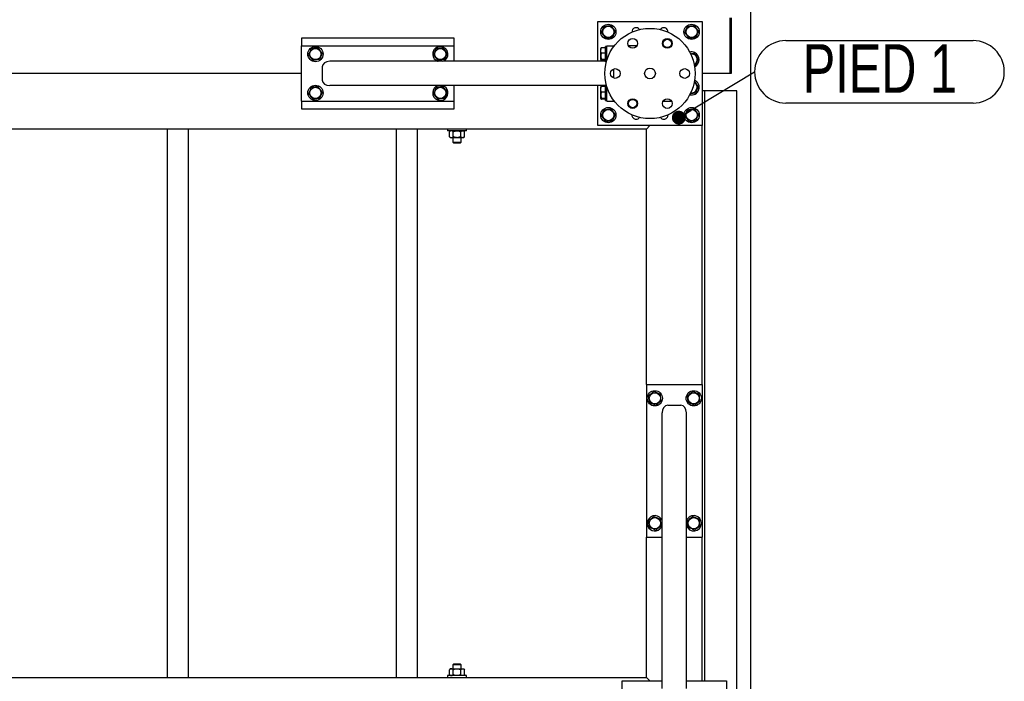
# Model space of a CAD drawing. Header units: millimetres. Extents: x 5 to 589, y 5 to 415.
# Tile 23 of 68: x 343 to 414, y 109 to 156. Entities that reach past the tile are written whole.
import ezdxf

# ---------------------------------------------------------------- set-up
doc = ezdxf.new("R2010")
doc.units = ezdxf.units.MM
doc.layers.add('NOTES', color=6, linetype='Continuous')
doc.layers.add('TRAIT-FORT', color=4, linetype='Continuous', lineweight=25)
doc.styles.add('SLDTEXTSTYLE0', font='TXT', dxfattribs={"width": 0.75})
doc.dimstyles.new('SLDDIMSTYLE4', dxfattribs={"dimtxt": 0.18, "dimasz": 1, "dimexe": 0, "dimexo": 0.0625, "dimgap": 0, "dimtad": 0, "dimtih": 1, "dimtoh": 1, "dimdec": 0, "dimrnd": 1e-09, "dimzin": 0, "dimdsep": 46, "dimtxsty": 'Standard', "dimblk1": 'DOT', "dimblk2": 'DOT', "dimsah": 1, "dimcen": 0.09, "dimadec": 0, "dimazin": 0, "dimtfac": 1, "dimtdec": 0, "dimtofl": 0, "dimtmove": 0, "dimatfit": 3, "dimldrblk": 'DOT', "dimfxl": 1, "dimfrac": 2, "dimtolj": 1, "dimtzin": 0, "dimarcsym": 0})

# ---------------------------------------------------------------- blocks, each defined once
blk = doc.blocks.new('SW_NOTE_3')
at = {"layer": 'NOTES', "color": 0}
for p, q in [((2.248, 2.248), (15.736, 2.248)), ((15.736, -2.248), (2.248, -2.248))]:
    blk.add_line(p, q, dxfattribs=at)
for centre, start, end in [((2.248, 0), 90, 270), ((15.736, 0), 270, 90)]:
    blk.add_arc(centre, 2.248, start, end, dxfattribs=at)
at = {"layer": 'NOTES', "color": 0, "insert": (9.024, 1.99), "char_height": 3.5, "attachment_point": 2, "style": 'SLDTEXTSTYLE0'}
blk.add_mtext('PIED 1', dxfattribs=at)
blk = doc.blocks.new('_Dot')
at = {"color": 0, "linetype": 'ByBlock', "lineweight": -2}
blk.add_line((-0.5, 0), (-1, 0), dxfattribs=at)
at = {"color": 0, "linetype": 'ByBlock', "const_width": 0.5}
blk.add_lwpolyline([(-0.25, 0, 1), (0.25, 0, 1)], format="xyb", close=True, dxfattribs=at)

msp = doc.modelspace()

# ---------------------------------------------------------------- linework, layer by layer
at = {"layer": 'TRAIT-FORT', "color": 4, "linetype": 'Continuous', "lineweight": 25}
for p, q in [((395.42, 200.426), (395.42, 49.927)), ((384.42, 153.302), (384.42, 156.177)), ((384.42, 156.177), (391.92, 156.177)), ((391.92, 156.177), (391.92, 148.677)), ((393.92, 156.427), (393.92, 156.027)), ((394.02, 156.427), (394.02, 156.027)), ((393.92, 156.027), (393.92, 152.827)), ((394.02, 156.027), (394.02, 152.827)), ((374.07, 154.977), (363.07, 154.977)), ((363.07, 154.977), (363.07, 154.427)), ((374.07, 154.427), (374.07, 154.977)), ((363.07, 150.427), (363.07, 154.427)), ((363.07, 154.427), (374.07, 154.427)), ((374.07, 153.302), (374.07, 154.427)), ((384.634, 154.255), (384.62, 154.23)), ((384.62, 153.423), (384.62, 154.23)), ((384.97, 154.279), (384.67, 154.279)), ((385.07, 154.377), (384.97, 154.377)), ((384.97, 153.277), (384.97, 154.377)), ((385.07, 154.427), (385.57, 154.427)), ((385.07, 153.403), (385.07, 154.427)), ((385.57, 154.427), (385.608, 154.427)), ((385.57, 154.377), (385.57, 154.427)), ((387.228, 154.427), (386.611, 154.427)), ((384.97, 153.302), (365.105, 153.302)), ((372.859, 153.318), (372.906, 153.302)), ((384.62, 153.423), (384.634, 153.398)), ((384.97, 153.887), (384.67, 153.887)), ((384.97, 153.435), (384.67, 153.435)), ((384.97, 153.374), (384.67, 153.374)), ((384.683, 153.366), (384.686, 153.374)), ((384.683, 153.366), (384.731, 153.302)), ((384.97, 153.277), (385.033, 153.277)), ((391.12, 153.827), (391.095, 153.823)), ((364.57, 151.952), (364.57, 152.902)), ((385.57, 152.091), (385.57, 152.762)), ((393.92, 152.827), (393.92, 152.427)), ((394.02, 152.827), (394.02, 152.427)), ((363.07, 152.427), (332.02, 152.427)), ((393.92, 152.427), (391.92, 152.427)), ((394.02, 152.427), (393.92, 152.427)), ((384.97, 151.552), (365.105, 151.552)), ((374.07, 150.427), (374.07, 151.552)), ((384.42, 148.677), (384.42, 151.552)), ((384.634, 151.455), (384.62, 151.43)), ((384.62, 150.623), (384.62, 151.43)), ((384.97, 151.479), (384.67, 151.479)), ((384.97, 151.087), (384.67, 151.087)), ((385.033, 151.577), (384.97, 151.577)), ((384.97, 150.477), (384.97, 151.577)), ((385.07, 150.427), (385.07, 151.451)), ((391.995, 151.177), (391.92, 151.177)), ((392.12, 151.177), (391.995, 151.177)), ((392.12, 108.677), (392.12, 151.177)), ((392.37, 151.177), (392.12, 151.177)), ((394.295, 151.177), (392.37, 151.177)), ((394.42, 151.177), (394.295, 151.177)), ((394.42, 106.177), (394.42, 151.177)), ((363.07, 150.427), (363.07, 149.877)), ((363.07, 150.427), (374.07, 150.427)), ((374.07, 149.877), (374.07, 150.427)), ((384.62, 150.623), (384.634, 150.598)), ((384.97, 150.635), (384.67, 150.635)), ((384.97, 150.574), (384.67, 150.574)), ((384.97, 150.477), (385.07, 150.477)), ((385.07, 150.427), (385.57, 150.427)), ((385.57, 150.427), (385.57, 150.477)), ((385.57, 150.427), (385.608, 150.427)), ((389.111, 150.427), (389.728, 150.427)), ((363.07, 149.877), (374.07, 149.877)), ((387.92, 148.427), (308.92, 148.427)), ((353.42, 108.927), (353.42, 148.427)), ((354.92, 108.927), (354.92, 148.427)), ((369.92, 108.927), (369.92, 148.427)), ((371.42, 108.927), (371.42, 148.427)), ((373.595, 148.427), (373.595, 148.302)), ((374.945, 148.302), (373.595, 148.302)), ((373.795, 148.302), (373.721, 148.228)), ((373.721, 147.875), (373.721, 148.228)), ((373.995, 147.875), (373.995, 148.228)), ((374.544, 147.875), (374.544, 148.228)), ((374.818, 148.228), (374.745, 148.302)), ((374.818, 147.875), (374.818, 148.228)), ((374.945, 148.302), (374.945, 148.427)), ((391.92, 148.677), (384.42, 148.677)), ((388.17, 148.677), (387.92, 148.427)), ((387.92, 148.427), (388.17, 148.677)), ((387.92, 130.027), (387.92, 148.427)), ((391.92, 130.027), (391.92, 148.677)), ((373.721, 147.875), (373.795, 147.802)), ((373.858, 147.802), (373.795, 147.802)), ((374.27, 147.802), (373.858, 147.802)), ((373.97, 147.802), (373.97, 147.477)), ((374.681, 147.802), (374.27, 147.802)), ((374.57, 147.477), (374.57, 147.802)), ((374.745, 147.802), (374.681, 147.802)), ((374.745, 147.802), (374.818, 147.875)), ((373.97, 147.477), (374.045, 147.402)), ((373.97, 147.477), (374.57, 147.477)), ((374.495, 147.402), (374.045, 147.402)), ((374.495, 147.402), (374.57, 147.477)), ((387.92, 130.027), (387.92, 119.027)), ((387.92, 130.027), (391.92, 130.027)), ((391.92, 130.027), (391.92, 119.027)), ((389.445, 128.527), (390.395, 128.527)), ((389.045, 108.127), (389.045, 127.991)), ((390.795, 108.127), (390.795, 127.991)), ((390.812, 120.237), (390.795, 120.19)), ((387.92, 108.927), (387.92, 119.027)), ((387.92, 119.027), (389.045, 119.027)), ((390.795, 119.027), (391.92, 119.027)), ((391.92, 108.677), (391.92, 119.027)), ((373.795, 109.552), (373.721, 109.478)), ((373.721, 109.125), (373.721, 109.478)), ((373.795, 109.552), (373.858, 109.552)), ((373.858, 109.552), (374.27, 109.552)), ((374.045, 109.902), (373.97, 109.827)), ((373.97, 109.827), (373.97, 109.552)), ((374.57, 109.827), (373.97, 109.827)), ((373.995, 109.125), (373.995, 109.478)), ((374.045, 109.902), (374.495, 109.902)), ((374.27, 109.552), (374.681, 109.552)), ((374.57, 109.827), (374.495, 109.902)), ((374.544, 109.125), (374.544, 109.478)), ((374.57, 109.552), (374.57, 109.827)), ((374.681, 109.552), (374.745, 109.552)), ((374.818, 109.478), (374.745, 109.552)), ((374.818, 109.125), (374.818, 109.478)), ((308.92, 108.927), (387.92, 108.927)), ((373.595, 109.052), (373.595, 108.927)), ((374.945, 109.052), (373.595, 109.052)), ((373.721, 109.125), (373.795, 109.052)), ((374.745, 109.052), (374.818, 109.125)), ((374.945, 108.927), (374.945, 109.052)), ((386.17, 105.802), (386.17, 108.677)), ((386.17, 108.677), (389.045, 108.677)), ((387.92, 108.927), (388.17, 108.677)), ((388.17, 108.677), (387.92, 108.927)), ((390.795, 108.677), (393.67, 108.677)), ((393.67, 108.677), (393.67, 101.177))]:
    msp.add_line(p, q, dxfattribs=at)
at = {"layer": 'TRAIT-FORT', "color": 4, "linetype": 'Continuous', "lineweight": 25, "flags": 128}
for points in [[(384.769, 153.374), (384.776, 153.335), (384.786, 153.302)], [(384.634, 151.552), (384.627, 151.519), (384.62, 151.43)], [(384.786, 151.552), (384.773, 151.503), (384.769, 151.479)]]:
    msp.add_lwpolyline(points, dxfattribs=at)
at = {"layer": 'TRAIT-FORT', "color": 4, "linetype": 'Continuous', "lineweight": 25}
for centre, radius in [((385.17, 155.427), 0.55), ((385.17, 155.427), 0.404), ((388.17, 152.427), 3.25), ((391.17, 155.427), 0.55), ((391.17, 155.427), 0.404), ((386.92, 154.592), 0.35), ((389.42, 154.592), 0.35), ((389.42, 154.592), 0.325), ((389.42, 154.592), 0.3), ((364.07, 153.827), 0.55), ((364.07, 153.827), 0.404), ((373.07, 153.827), 0.404), ((385.67, 152.427), 0.35), ((388.17, 152.427), 0.389), ((390.67, 152.427), 0.35), ((364.07, 151.027), 0.55), ((364.07, 151.027), 0.404), ((373.07, 151.027), 0.404), ((386.92, 150.261), 0.35), ((386.92, 150.261), 0.325), ((386.92, 150.261), 0.3), ((389.42, 150.261), 0.35), ((385.17, 149.427), 0.55), ((385.17, 149.427), 0.404), ((391.17, 149.427), 0.55), ((391.17, 149.427), 0.404), ((388.52, 129.027), 0.55), ((388.52, 129.027), 0.404), ((391.32, 129.027), 0.55), ((391.32, 129.027), 0.404), ((388.52, 120.027), 0.404), ((391.32, 120.027), 0.404)]:
    msp.add_circle(centre, radius, dxfattribs=at)
for centre, radius, start, end in [((387.17, 155.427), 0.3, 32.86222, 184.00767), ((389.17, 155.427), 0.3, 355.99028, 147.13982), ((373.07, 153.827), 0.55, 287.34144, 247.47733), ((391.17, 153.427), 0.55, 67.47733, 104.69937), ((391.17, 153.427), 0.55, 291.81566, 67.47733), ((385.17, 153.427), 0.55, 180.39299, 193.13656), ((391.17, 153.427), 0.404, 296.72641, 97.09378), ((391.17, 151.427), 0.55, 255.80767, 67.47733), ((391.17, 151.427), 0.404, 259.48037, 62.61919), ((373.07, 151.027), 0.55, 107.34144, 247.47733), ((373.07, 151.027), 0.55, 247.47733, 72.65856), ((387.17, 149.427), 0.3, 175.99343, 270), ((387.17, 149.427), 0.3, 270, 327.13668), ((389.17, 149.427), 0.3, 212.85735, 270), ((389.17, 149.427), 0.3, 270, 4.01255), ((388.52, 120.027), 0.55, 17.34144, 157.47733), ((391.32, 120.027), 0.55, 197.34144, 157.47733), ((388.52, 120.027), 0.55, 157.47733, 342.65856)]:
    msp.add_arc(centre, radius, start, end, dxfattribs=at)
for centre, major_axis, start_param, end_param in [((365.105, 152.902), (-0.536, 0), 4.712389, 6.283185), ((365.105, 151.952), (-0.536, 0), 0, 1.570796), ((389.445, 127.991), (0, 0.536), 0, 1.570796), ((390.395, 127.991), (0, 0.536), 4.712389, 6.283185)]:
    msp.add_ellipse(centre, major_axis=major_axis, ratio=0.746513, start_param=start_param, end_param=end_param, dxfattribs=at)
for points, knots in [([(384.683, 155.366), (384.699, 155.405), (384.733, 155.484), (384.782, 155.602), (384.83, 155.714), (384.859, 155.783), (384.874, 155.818)], [0, 0, 0, 0, 0.2646049, 0.5349477, 0.7653431, 1, 1, 1, 1]), ([(384.683, 155.366), (384.708, 155.332), (384.76, 155.263), (384.837, 155.162), (384.911, 155.064), (384.956, 155.005), (384.979, 154.974)], [0, 0, 0, 0, 0.2646049, 0.5349477, 0.7653431, 1, 1, 1, 1]), ([(384.874, 155.818), (384.936, 155.826), (385.038, 155.838), (385.187, 155.857), (385.287, 155.869), (385.344, 155.877), (385.361, 155.879)], [0, 0, 0, 0, 0.385549, 0.637642, 0.896546, 1, 1, 1, 1]), ([(385.657, 155.487), (385.631, 155.521), (385.579, 155.59), (385.502, 155.692), (385.428, 155.789), (385.383, 155.848), (385.361, 155.879)], [0, 0, 0, 0, 0.264605, 0.534948, 0.765343, 1, 1, 1, 1]), ([(385.657, 155.487), (385.64, 155.448), (385.607, 155.369), (385.557, 155.251), (385.509, 155.139), (385.48, 155.07), (385.466, 155.035)], [0, 0, 0, 0, 0.264605, 0.534948, 0.765343, 1, 1, 1, 1]), ([(390.683, 155.366), (390.699, 155.405), (390.733, 155.484), (390.782, 155.602), (390.83, 155.714), (390.859, 155.783), (390.874, 155.818)], [0, 0, 0, 0, 0.2646049, 0.5349477, 0.7653431, 1, 1, 1, 1]), ([(390.683, 155.366), (390.708, 155.332), (390.76, 155.263), (390.837, 155.162), (390.911, 155.064), (390.956, 155.005), (390.979, 154.974)], [0, 0, 0, 0, 0.2646049, 0.5349477, 0.7653431, 1, 1, 1, 1]), ([(390.874, 155.818), (390.936, 155.826), (391.038, 155.838), (391.187, 155.857), (391.287, 155.869), (391.344, 155.877), (391.361, 155.879)], [0, 0, 0, 0, 0.385549, 0.637642, 0.896546, 1, 1, 1, 1]), ([(391.657, 155.487), (391.631, 155.521), (391.579, 155.59), (391.502, 155.692), (391.428, 155.789), (391.383, 155.848), (391.361, 155.879)], [0, 0, 0, 0, 0.264605, 0.534948, 0.765343, 1, 1, 1, 1]), ([(391.657, 155.487), (391.64, 155.448), (391.607, 155.369), (391.557, 155.251), (391.509, 155.139), (391.48, 155.07), (391.466, 155.035)], [0, 0, 0, 0, 0.264605, 0.534948, 0.765343, 1, 1, 1, 1]), ([(384.979, 154.974), (385.009, 154.978), (385.071, 154.986), (385.175, 154.999), (385.292, 155.013), (385.392, 155.026), (385.449, 155.033), (385.466, 155.035)], [0, 0, 0, 0, 0.192004, 0.385862, 0.637826, 0.896599, 1, 1, 1, 1]), ([(390.979, 154.974), (391.009, 154.978), (391.071, 154.986), (391.175, 154.999), (391.292, 155.013), (391.392, 155.026), (391.449, 155.033), (391.466, 155.035)], [0, 0, 0, 0, 0.192004, 0.385862, 0.637826, 0.896599, 1, 1, 1, 1]), ([(363.583, 153.766), (363.599, 153.805), (363.633, 153.884), (363.682, 154.002), (363.73, 154.114), (363.759, 154.183), (363.774, 154.218)], [0, 0, 0, 0, 0.264605, 0.534948, 0.765343, 1, 1, 1, 1]), ([(364.261, 154.279), (364.23, 154.275), (364.169, 154.267), (364.064, 154.254), (363.948, 154.24), (363.848, 154.227), (363.79, 154.22), (363.774, 154.218)], [0, 0, 0, 0, 0.192004, 0.385862, 0.637826, 0.896599, 1, 1, 1, 1]), ([(364.557, 153.887), (364.531, 153.921), (364.479, 153.99), (364.402, 154.092), (364.328, 154.189), (364.283, 154.248), (364.261, 154.279)], [0, 0, 0, 0, 0.2646049, 0.5349477, 0.7653431, 1, 1, 1, 1]), ([(372.583, 153.766), (372.599, 153.805), (372.633, 153.884), (372.682, 154.002), (372.73, 154.114), (372.759, 154.183), (372.774, 154.218)], [0, 0, 0, 0, 0.264605, 0.534948, 0.765343, 1, 1, 1, 1]), ([(373.261, 154.279), (373.23, 154.275), (373.169, 154.267), (373.064, 154.254), (372.948, 154.24), (372.848, 154.227), (372.79, 154.22), (372.774, 154.218)], [0, 0, 0, 0, 0.192004, 0.385862, 0.637826, 0.896599, 1, 1, 1, 1]), ([(373.557, 153.887), (373.531, 153.921), (373.479, 153.99), (373.402, 154.092), (373.328, 154.189), (373.283, 154.248), (373.261, 154.279)], [0, 0, 0, 0, 0.2646049, 0.5349477, 0.7653431, 1, 1, 1, 1]), ([(384.67, 153.887), (384.659, 153.921), (384.637, 153.99), (384.629, 154.092), (384.641, 154.189), (384.66, 154.248), (384.67, 154.279)], [0, 0, 0, 0, 0.264605, 0.534948, 0.765343, 1, 1, 1, 1]), ([(384.67, 154.279), (384.662, 154.275), (384.646, 154.267), (384.634, 154.259), (384.634, 154.255), (384.634, 154.255)], [0, 0, 0, 0, 0.486412, 0.977521, 1, 1, 1, 1]), ([(363.583, 153.766), (363.608, 153.732), (363.66, 153.663), (363.737, 153.562), (363.811, 153.464), (363.856, 153.405), (363.879, 153.374)], [0, 0, 0, 0, 0.264605, 0.534948, 0.765343, 1, 1, 1, 1]), ([(364.366, 153.435), (364.304, 153.427), (364.201, 153.415), (364.053, 153.396), (363.953, 153.384), (363.895, 153.377), (363.879, 153.374)], [0, 0, 0, 0, 0.385549, 0.637642, 0.896546, 1, 1, 1, 1]), ([(364.557, 153.887), (364.54, 153.848), (364.507, 153.769), (364.457, 153.651), (364.409, 153.539), (364.38, 153.47), (364.366, 153.435)], [0, 0, 0, 0, 0.2646049, 0.5349477, 0.7653431, 1, 1, 1, 1]), ([(372.583, 153.766), (372.608, 153.732), (372.66, 153.663), (372.737, 153.562), (372.811, 153.464), (372.856, 153.405), (372.879, 153.374)], [0, 0, 0, 0, 0.264605, 0.534948, 0.765343, 1, 1, 1, 1]), ([(373.366, 153.435), (373.304, 153.427), (373.201, 153.415), (373.053, 153.396), (372.953, 153.384), (372.895, 153.377), (372.879, 153.374)], [0, 0, 0, 0, 0.385549, 0.637642, 0.896546, 1, 1, 1, 1]), ([(373.557, 153.887), (373.54, 153.848), (373.507, 153.769), (373.457, 153.651), (373.409, 153.539), (373.38, 153.47), (373.366, 153.435)], [0, 0, 0, 0, 0.2646049, 0.5349477, 0.7653431, 1, 1, 1, 1]), ([(384.67, 153.887), (384.659, 153.848), (384.637, 153.769), (384.629, 153.651), (384.641, 153.539), (384.66, 153.47), (384.67, 153.435)], [0, 0, 0, 0, 0.264605, 0.534948, 0.765343, 1, 1, 1, 1]), ([(384.67, 153.435), (384.655, 153.427), (384.63, 153.415), (384.632, 153.396), (384.649, 153.384), (384.665, 153.377), (384.67, 153.374)], [0, 0, 0, 0, 0.385549, 0.637642, 0.896546, 1, 1, 1, 1]), ([(391.084, 153.844), (391.118, 153.848), (391.194, 153.858), (391.287, 153.869), (391.344, 153.877), (391.361, 153.879)], [0, 0, 0, 0, 0.360316, 0.817369, 1, 1, 1, 1]), ([(391.657, 153.487), (391.631, 153.521), (391.579, 153.59), (391.502, 153.692), (391.428, 153.789), (391.383, 153.848), (391.361, 153.879)], [0, 0, 0, 0, 0.264605, 0.534948, 0.765343, 1, 1, 1, 1]), ([(391.657, 153.487), (391.64, 153.448), (391.607, 153.369), (391.557, 153.251), (391.509, 153.139), (391.48, 153.07), (391.466, 153.035)], [0, 0, 0, 0, 0.264605, 0.534948, 0.765343, 1, 1, 1, 1]), ([(391.357, 153.022), (391.377, 153.024), (391.413, 153.029), (391.449, 153.033), (391.466, 153.035)], [0, 0, 0, 0, 0.541699, 1, 1, 1, 1]), ([(391.657, 151.487), (391.631, 151.521), (391.579, 151.59), (391.502, 151.692), (391.428, 151.789), (391.383, 151.848), (391.361, 151.879)], [0, 0, 0, 0, 0.264605, 0.534948, 0.765343, 1, 1, 1, 1]), ([(363.583, 150.966), (363.599, 151.005), (363.633, 151.084), (363.682, 151.202), (363.73, 151.314), (363.759, 151.383), (363.774, 151.418)], [0, 0, 0, 0, 0.264605, 0.534948, 0.765343, 1, 1, 1, 1]), ([(364.261, 151.479), (364.23, 151.475), (364.169, 151.467), (364.064, 151.454), (363.948, 151.44), (363.848, 151.427), (363.79, 151.42), (363.774, 151.418)], [0, 0, 0, 0, 0.192004, 0.385862, 0.637826, 0.896599, 1, 1, 1, 1]), ([(364.557, 151.087), (364.531, 151.121), (364.479, 151.19), (364.402, 151.292), (364.328, 151.389), (364.283, 151.448), (364.261, 151.479)], [0, 0, 0, 0, 0.2646049, 0.5349477, 0.7653431, 1, 1, 1, 1]), ([(364.557, 151.087), (364.54, 151.048), (364.507, 150.969), (364.457, 150.851), (364.409, 150.739), (364.38, 150.67), (364.366, 150.635)], [0, 0, 0, 0, 0.2646049, 0.5349477, 0.7653431, 1, 1, 1, 1]), ([(372.583, 150.966), (372.599, 151.005), (372.633, 151.084), (372.682, 151.202), (372.73, 151.314), (372.759, 151.383), (372.774, 151.418)], [0, 0, 0, 0, 0.264605, 0.534948, 0.765343, 1, 1, 1, 1]), ([(373.261, 151.479), (373.23, 151.475), (373.169, 151.467), (373.064, 151.454), (372.948, 151.44), (372.848, 151.427), (372.79, 151.42), (372.774, 151.418)], [0, 0, 0, 0, 0.192004, 0.385862, 0.637826, 0.896599, 1, 1, 1, 1]), ([(373.557, 151.087), (373.531, 151.121), (373.479, 151.19), (373.402, 151.292), (373.328, 151.389), (373.283, 151.448), (373.261, 151.479)], [0, 0, 0, 0, 0.2646049, 0.5349477, 0.7653431, 1, 1, 1, 1]), ([(373.557, 151.087), (373.54, 151.048), (373.507, 150.969), (373.457, 150.851), (373.409, 150.739), (373.38, 150.67), (373.366, 150.635)], [0, 0, 0, 0, 0.2646049, 0.5349477, 0.7653431, 1, 1, 1, 1]), ([(384.67, 151.087), (384.659, 151.121), (384.637, 151.19), (384.629, 151.292), (384.641, 151.389), (384.66, 151.448), (384.67, 151.479)], [0, 0, 0, 0, 0.264605, 0.534948, 0.765343, 1, 1, 1, 1]), ([(384.67, 151.087), (384.659, 151.048), (384.637, 150.969), (384.629, 150.851), (384.641, 150.739), (384.66, 150.67), (384.67, 150.635)], [0, 0, 0, 0, 0.264605, 0.534948, 0.765343, 1, 1, 1, 1]), ([(384.67, 151.479), (384.662, 151.475), (384.646, 151.467), (384.634, 151.459), (384.634, 151.455), (384.634, 151.455)], [0, 0, 0, 0, 0.486412, 0.977521, 1, 1, 1, 1]), ([(384.73, 151.479), (384.731, 151.481), (384.741, 151.504), (384.751, 151.529), (384.761, 151.552)], [0, 0, 0, 0, 0.080348, 1, 1, 1, 1]), ([(391.657, 151.487), (391.64, 151.448), (391.607, 151.369), (391.557, 151.251), (391.509, 151.139), (391.48, 151.07), (391.466, 151.035)], [0, 0, 0, 0, 0.264605, 0.534948, 0.765343, 1, 1, 1, 1]), ([(363.583, 150.966), (363.608, 150.932), (363.66, 150.863), (363.737, 150.762), (363.811, 150.664), (363.856, 150.605), (363.879, 150.574)], [0, 0, 0, 0, 0.264605, 0.534948, 0.765343, 1, 1, 1, 1]), ([(364.366, 150.635), (364.304, 150.627), (364.201, 150.615), (364.053, 150.596), (363.953, 150.584), (363.895, 150.577), (363.879, 150.574)], [0, 0, 0, 0, 0.385549, 0.637642, 0.896546, 1, 1, 1, 1]), ([(372.583, 150.966), (372.608, 150.932), (372.66, 150.863), (372.737, 150.762), (372.811, 150.664), (372.856, 150.605), (372.879, 150.574)], [0, 0, 0, 0, 0.264605, 0.534948, 0.765343, 1, 1, 1, 1]), ([(373.366, 150.635), (373.304, 150.627), (373.201, 150.615), (373.053, 150.596), (372.953, 150.584), (372.895, 150.577), (372.879, 150.574)], [0, 0, 0, 0, 0.385549, 0.637642, 0.896546, 1, 1, 1, 1]), ([(384.67, 150.635), (384.655, 150.627), (384.63, 150.615), (384.632, 150.596), (384.649, 150.584), (384.665, 150.577), (384.67, 150.574)], [0, 0, 0, 0, 0.385549, 0.637642, 0.896546, 1, 1, 1, 1]), ([(391.076, 150.987), (391.106, 150.99), (391.176, 150.999), (391.292, 151.013), (391.392, 151.026), (391.449, 151.033), (391.466, 151.035)], [0, 0, 0, 0, 0.230654, 0.546296, 0.870467, 1, 1, 1, 1]), ([(384.683, 149.366), (384.699, 149.405), (384.733, 149.484), (384.782, 149.602), (384.83, 149.714), (384.859, 149.783), (384.874, 149.818)], [0, 0, 0, 0, 0.2646049, 0.5349477, 0.7653431, 1, 1, 1, 1]), ([(384.874, 149.818), (384.936, 149.826), (385.038, 149.838), (385.187, 149.857), (385.287, 149.869), (385.344, 149.877), (385.361, 149.879)], [0, 0, 0, 0, 0.385549, 0.637642, 0.896546, 1, 1, 1, 1]), ([(385.657, 149.487), (385.631, 149.521), (385.579, 149.59), (385.502, 149.692), (385.428, 149.789), (385.383, 149.848), (385.361, 149.879)], [0, 0, 0, 0, 0.264605, 0.534948, 0.765343, 1, 1, 1, 1]), ([(390.683, 149.366), (390.699, 149.405), (390.733, 149.484), (390.782, 149.602), (390.83, 149.714), (390.859, 149.783), (390.874, 149.818)], [0, 0, 0, 0, 0.2646049, 0.5349477, 0.7653431, 1, 1, 1, 1]), ([(390.874, 149.818), (390.936, 149.826), (391.038, 149.838), (391.187, 149.857), (391.287, 149.869), (391.344, 149.877), (391.361, 149.879)], [0, 0, 0, 0, 0.385549, 0.637642, 0.896546, 1, 1, 1, 1]), ([(391.657, 149.487), (391.631, 149.521), (391.579, 149.59), (391.502, 149.692), (391.428, 149.789), (391.383, 149.848), (391.361, 149.879)], [0, 0, 0, 0, 0.264605, 0.534948, 0.765343, 1, 1, 1, 1]), ([(384.683, 149.366), (384.708, 149.332), (384.76, 149.263), (384.837, 149.162), (384.911, 149.064), (384.956, 149.005), (384.979, 148.974)], [0, 0, 0, 0, 0.2646049, 0.5349477, 0.7653431, 1, 1, 1, 1]), ([(384.979, 148.974), (385.009, 148.978), (385.071, 148.986), (385.175, 148.999), (385.292, 149.013), (385.392, 149.026), (385.449, 149.033), (385.466, 149.035)], [0, 0, 0, 0, 0.192004, 0.385862, 0.637826, 0.896599, 1, 1, 1, 1]), ([(385.657, 149.487), (385.64, 149.448), (385.607, 149.369), (385.557, 149.251), (385.509, 149.139), (385.48, 149.07), (385.466, 149.035)], [0, 0, 0, 0, 0.264605, 0.534948, 0.765343, 1, 1, 1, 1]), ([(390.683, 149.366), (390.708, 149.332), (390.76, 149.263), (390.837, 149.162), (390.911, 149.064), (390.956, 149.005), (390.979, 148.974)], [0, 0, 0, 0, 0.2646049, 0.5349477, 0.7653431, 1, 1, 1, 1]), ([(390.979, 148.974), (391.009, 148.978), (391.071, 148.986), (391.175, 148.999), (391.292, 149.013), (391.392, 149.026), (391.449, 149.033), (391.466, 149.035)], [0, 0, 0, 0, 0.192004, 0.385862, 0.637826, 0.896599, 1, 1, 1, 1]), ([(391.657, 149.487), (391.64, 149.448), (391.607, 149.369), (391.557, 149.251), (391.509, 149.139), (391.48, 149.07), (391.466, 149.035)], [0, 0, 0, 0, 0.264605, 0.534948, 0.765343, 1, 1, 1, 1]), ([(373.858, 148.302), (373.834, 148.297), (373.786, 148.289), (373.743, 148.248), (373.721, 148.228)], [0, 0, 0, 0, 0.504, 1, 1, 1, 1]), ([(373.995, 148.228), (373.977, 148.245), (373.938, 148.28), (373.891, 148.3), (373.864, 148.301), (373.858, 148.302)], [0, 0, 0, 0, 0.432385, 0.879554, 1, 1, 1, 1]), ([(373.995, 148.228), (374.027, 148.243), (374.087, 148.27), (374.179, 148.296), (374.239, 148.3), (374.27, 148.302)], [0, 0, 0, 0, 0.370457, 0.681018, 1, 1, 1, 1]), ([(374.27, 148.302), (374.274, 148.302), (374.312, 148.301), (374.385, 148.291), (374.472, 148.262), (374.523, 148.238), (374.544, 148.228)], [0, 0, 0, 0, 0.048369, 0.39933, 0.762965, 1, 1, 1, 1]), ([(374.544, 148.228), (374.563, 148.245), (374.601, 148.28), (374.648, 148.3), (374.675, 148.301), (374.681, 148.302)], [0, 0, 0, 0, 0.432385, 0.879554, 1, 1, 1, 1]), ([(374.681, 148.302), (374.705, 148.297), (374.753, 148.289), (374.797, 148.248), (374.818, 148.228)], [0, 0, 0, 0, 0.504, 1, 1, 1, 1]), ([(373.721, 147.875), (373.74, 147.858), (373.778, 147.823), (373.825, 147.803), (373.853, 147.802), (373.858, 147.802)], [0, 0, 0, 0, 0.432385, 0.879554, 1, 1, 1, 1]), ([(373.858, 147.802), (373.882, 147.806), (373.93, 147.814), (373.974, 147.855), (373.995, 147.875)], [0, 0, 0, 0, 0.504, 1, 1, 1, 1]), ([(374.27, 147.802), (374.24, 147.803), (374.18, 147.806), (374.105, 147.828), (374.043, 147.852), (374.011, 147.867), (373.995, 147.875)], [0, 0, 0, 0, 0.309932, 0.629427, 0.814308, 1, 1, 1, 1]), ([(374.544, 147.875), (374.523, 147.865), (374.473, 147.841), (374.386, 147.813), (374.313, 147.802), (374.274, 147.802), (374.27, 147.802)], [0, 0, 0, 0, 0.237039, 0.589019, 0.951631, 1, 1, 1, 1]), ([(374.681, 147.802), (374.657, 147.806), (374.609, 147.814), (374.565, 147.855), (374.544, 147.875)], [0, 0, 0, 0, 0.504, 1, 1, 1, 1]), ([(374.818, 147.875), (374.809, 147.866), (374.79, 147.848), (374.761, 147.827), (374.73, 147.81), (374.706, 147.804), (374.69, 147.802), (374.684, 147.802), (374.681, 147.802)], [0, 0, 0, 0, 0.215513, 0.432218, 0.654444, 0.879671, 0.939796, 1, 1, 1, 1]), ([(388.459, 129.514), (388.425, 129.488), (388.356, 129.436), (388.255, 129.359), (388.157, 129.285), (388.098, 129.24), (388.068, 129.218)], [0, 0, 0, 0, 0.264605, 0.534948, 0.765343, 1, 1, 1, 1]), ([(388.128, 128.731), (388.12, 128.793), (388.108, 128.895), (388.089, 129.044), (388.077, 129.144), (388.07, 129.201), (388.068, 129.218)], [0, 0, 0, 0, 0.385549, 0.637642, 0.896546, 1, 1, 1, 1]), ([(388.459, 129.514), (388.498, 129.497), (388.578, 129.463), (388.695, 129.414), (388.807, 129.366), (388.876, 129.337), (388.911, 129.323)], [0, 0, 0, 0, 0.264605, 0.534948, 0.765343, 1, 1, 1, 1]), ([(388.972, 128.836), (388.968, 128.866), (388.96, 128.928), (388.947, 129.032), (388.933, 129.149), (388.92, 129.249), (388.913, 129.306), (388.911, 129.323)], [0, 0, 0, 0, 0.192004, 0.385862, 0.637826, 0.896599, 1, 1, 1, 1]), ([(391.259, 129.514), (391.225, 129.488), (391.156, 129.436), (391.055, 129.359), (390.957, 129.285), (390.898, 129.24), (390.868, 129.218)], [0, 0, 0, 0, 0.264605, 0.534948, 0.765343, 1, 1, 1, 1]), ([(390.928, 128.731), (390.92, 128.793), (390.908, 128.895), (390.889, 129.044), (390.877, 129.144), (390.87, 129.201), (390.868, 129.218)], [0, 0, 0, 0, 0.385549, 0.637642, 0.896546, 1, 1, 1, 1]), ([(391.259, 129.514), (391.298, 129.497), (391.378, 129.463), (391.495, 129.414), (391.607, 129.366), (391.676, 129.337), (391.711, 129.323)], [0, 0, 0, 0, 0.264605, 0.534948, 0.765343, 1, 1, 1, 1]), ([(391.772, 128.836), (391.768, 128.866), (391.76, 128.928), (391.747, 129.032), (391.733, 129.149), (391.72, 129.249), (391.713, 129.306), (391.711, 129.323)], [0, 0, 0, 0, 0.192004, 0.385862, 0.637826, 0.896599, 1, 1, 1, 1]), ([(388.58, 128.54), (388.541, 128.556), (388.462, 128.59), (388.344, 128.639), (388.232, 128.687), (388.163, 128.716), (388.128, 128.731)], [0, 0, 0, 0, 0.264605, 0.534948, 0.765343, 1, 1, 1, 1]), ([(388.58, 128.54), (388.614, 128.565), (388.683, 128.617), (388.785, 128.694), (388.882, 128.768), (388.942, 128.813), (388.972, 128.836)], [0, 0, 0, 0, 0.2646049, 0.5349477, 0.7653431, 1, 1, 1, 1]), ([(391.38, 128.54), (391.341, 128.556), (391.262, 128.59), (391.144, 128.639), (391.032, 128.687), (390.963, 128.716), (390.928, 128.731)], [0, 0, 0, 0, 0.264605, 0.534948, 0.765343, 1, 1, 1, 1]), ([(391.38, 128.54), (391.414, 128.565), (391.483, 128.617), (391.585, 128.694), (391.682, 128.768), (391.742, 128.813), (391.772, 128.836)], [0, 0, 0, 0, 0.2646049, 0.5349477, 0.7653431, 1, 1, 1, 1]), ([(388.459, 120.514), (388.425, 120.488), (388.356, 120.436), (388.255, 120.359), (388.157, 120.285), (388.098, 120.24), (388.068, 120.218)], [0, 0, 0, 0, 0.264605, 0.534948, 0.765343, 1, 1, 1, 1]), ([(388.128, 119.731), (388.12, 119.793), (388.108, 119.895), (388.089, 120.044), (388.077, 120.144), (388.07, 120.201), (388.068, 120.218)], [0, 0, 0, 0, 0.385549, 0.637642, 0.896546, 1, 1, 1, 1]), ([(388.459, 120.514), (388.498, 120.497), (388.578, 120.463), (388.695, 120.414), (388.807, 120.366), (388.876, 120.337), (388.911, 120.323)], [0, 0, 0, 0, 0.264605, 0.534948, 0.765343, 1, 1, 1, 1]), ([(388.972, 119.836), (388.968, 119.866), (388.96, 119.928), (388.947, 120.032), (388.933, 120.149), (388.92, 120.249), (388.913, 120.306), (388.911, 120.323)], [0, 0, 0, 0, 0.192004, 0.385862, 0.637826, 0.896599, 1, 1, 1, 1]), ([(391.259, 120.514), (391.225, 120.488), (391.156, 120.436), (391.055, 120.359), (390.957, 120.285), (390.898, 120.24), (390.868, 120.218)], [0, 0, 0, 0, 0.264605, 0.534948, 0.765343, 1, 1, 1, 1]), ([(390.928, 119.731), (390.92, 119.793), (390.908, 119.895), (390.889, 120.044), (390.877, 120.144), (390.87, 120.201), (390.868, 120.218)], [0, 0, 0, 0, 0.385549, 0.637642, 0.896546, 1, 1, 1, 1]), ([(391.259, 120.514), (391.298, 120.497), (391.378, 120.463), (391.495, 120.414), (391.607, 120.366), (391.676, 120.337), (391.711, 120.323)], [0, 0, 0, 0, 0.264605, 0.534948, 0.765343, 1, 1, 1, 1]), ([(391.772, 119.836), (391.768, 119.866), (391.76, 119.928), (391.747, 120.032), (391.733, 120.149), (391.72, 120.249), (391.713, 120.306), (391.711, 120.323)], [0, 0, 0, 0, 0.192004, 0.385862, 0.637826, 0.896599, 1, 1, 1, 1]), ([(388.58, 119.54), (388.541, 119.556), (388.462, 119.59), (388.344, 119.639), (388.232, 119.687), (388.163, 119.716), (388.128, 119.731)], [0, 0, 0, 0, 0.264605, 0.534948, 0.765343, 1, 1, 1, 1]), ([(388.58, 119.54), (388.614, 119.565), (388.683, 119.617), (388.785, 119.694), (388.882, 119.768), (388.942, 119.813), (388.972, 119.836)], [0, 0, 0, 0, 0.2646049, 0.5349477, 0.7653431, 1, 1, 1, 1]), ([(391.38, 119.54), (391.341, 119.556), (391.262, 119.59), (391.144, 119.639), (391.032, 119.687), (390.963, 119.716), (390.928, 119.731)], [0, 0, 0, 0, 0.264605, 0.534948, 0.765343, 1, 1, 1, 1]), ([(391.38, 119.54), (391.414, 119.565), (391.483, 119.617), (391.585, 119.694), (391.682, 119.768), (391.742, 119.813), (391.772, 119.836)], [0, 0, 0, 0, 0.2646049, 0.5349477, 0.7653431, 1, 1, 1, 1]), ([(373.858, 109.552), (373.834, 109.547), (373.786, 109.539), (373.743, 109.498), (373.721, 109.478)], [0, 0, 0, 0, 0.504, 1, 1, 1, 1]), ([(373.995, 109.478), (373.977, 109.495), (373.938, 109.53), (373.891, 109.55), (373.864, 109.551), (373.858, 109.552)], [0, 0, 0, 0, 0.432385, 0.879554, 1, 1, 1, 1]), ([(373.995, 109.478), (374.027, 109.493), (374.087, 109.52), (374.179, 109.546), (374.239, 109.55), (374.27, 109.552)], [0, 0, 0, 0, 0.370457, 0.681018, 1, 1, 1, 1]), ([(374.27, 109.552), (374.274, 109.552), (374.312, 109.551), (374.385, 109.541), (374.472, 109.512), (374.523, 109.488), (374.544, 109.478)], [0, 0, 0, 0, 0.048369, 0.39933, 0.762965, 1, 1, 1, 1]), ([(374.544, 109.478), (374.563, 109.495), (374.601, 109.53), (374.648, 109.55), (374.675, 109.551), (374.681, 109.552)], [0, 0, 0, 0, 0.432385, 0.879554, 1, 1, 1, 1]), ([(374.681, 109.552), (374.705, 109.547), (374.753, 109.539), (374.797, 109.498), (374.818, 109.478)], [0, 0, 0, 0, 0.504, 1, 1, 1, 1]), ([(373.721, 109.125), (373.74, 109.108), (373.778, 109.073), (373.825, 109.053), (373.853, 109.052), (373.858, 109.052)], [0, 0, 0, 0, 0.432385, 0.879554, 1, 1, 1, 1]), ([(373.858, 109.052), (373.882, 109.056), (373.93, 109.064), (373.974, 109.105), (373.995, 109.125)], [0, 0, 0, 0, 0.504, 1, 1, 1, 1]), ([(374.27, 109.052), (374.24, 109.053), (374.18, 109.056), (374.105, 109.078), (374.043, 109.102), (374.011, 109.117), (373.995, 109.125)], [0, 0, 0, 0, 0.309932, 0.629427, 0.814308, 1, 1, 1, 1]), ([(374.544, 109.125), (374.523, 109.115), (374.473, 109.091), (374.386, 109.063), (374.313, 109.052), (374.274, 109.052), (374.27, 109.052)], [0, 0, 0, 0, 0.237039, 0.589019, 0.951631, 1, 1, 1, 1]), ([(374.681, 109.052), (374.657, 109.056), (374.609, 109.064), (374.565, 109.105), (374.544, 109.125)], [0, 0, 0, 0, 0.504, 1, 1, 1, 1]), ([(374.818, 109.125), (374.809, 109.116), (374.79, 109.098), (374.761, 109.077), (374.73, 109.06), (374.706, 109.054), (374.69, 109.052), (374.684, 109.052), (374.681, 109.052)], [0, 0, 0, 0, 0.215513, 0.432218, 0.654444, 0.879671, 0.939796, 1, 1, 1, 1])]:
    msp.add_open_spline(points, degree=3, knots=knots, dxfattribs=at)

# ---------------------------------------------------------------- block references
at = {"layer": 'NOTES', "color": 211}
msp.add_blockref('SW_NOTE_3', (395.708, 152.547), dxfattribs=at)

# ---------------------------------------------------------------- leaders
msp.add_leader([(390.245, 149.246), (395.708, 152.547)], dimstyle='SLDDIMSTYLE4', dxfattribs=at)

doc.saveas('drawing.dxf')
